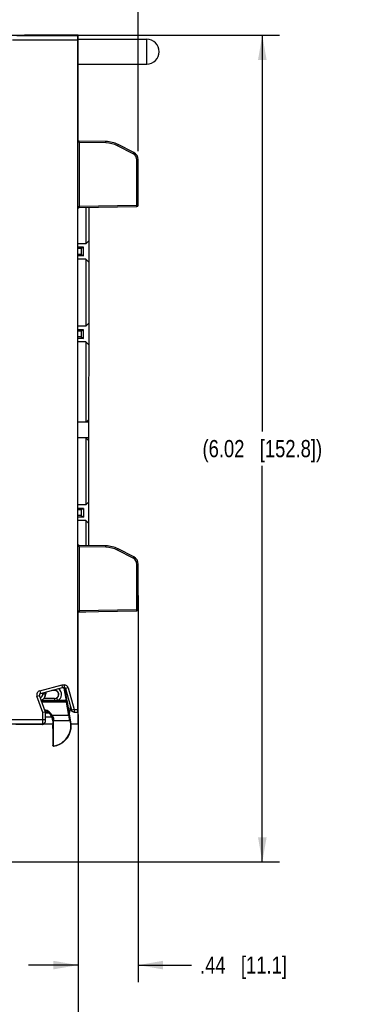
# Model space of a CAD drawing. Header units: inches. Extents: x 0 to 22, y 0 to 17.
# Tile 39 of 47: x 13.1 to 15.5, y 5.8 to 13. Entities that reach past the tile are written whole.
import ezdxf

# ---------------------------------------------------------------- set-up
doc = ezdxf.new("R2010")
doc.units = ezdxf.units.IN
doc.header["$LTSCALE"] = 1.21
doc.header["$MEASUREMENT"] = 0
doc.layers.get('0').update_dxf_attribs({"linetype": 'CONTINUOUS'})
for name, color, linetype in [('02___PRT_ALL_AXES', 7, 'CONTINUOUS'), ('06___PRT_ALL_SURFS', 7, 'CONTINUOUS'), ('DIMENSIONS', 7, 'CONTINUOUS')]:
    doc.layers.add(name, color=color, linetype=linetype)
doc.styles.get("Standard").update_dxf_attribs({"font": 'txt', "width": 0.8})
doc.dimstyles.new('DIMSTYLE_3', dxfattribs={"dimtxt": 0.125, "dimasz": 0.18, "dimexe": 0.125, "dimexo": 0.0625, "dimgap": 0.0625, "dimtad": 0, "dimtih": 1, "dimtoh": 1, "dimzin": 4, "dimdsep": 46, "dimtxsty": 'STANDARD', "dimblk": '_FILLED', "dimblk1": '_FILLED', "dimblk2": '_FILLED', "dimcen": 0.09, "dimadec": 0, "dimazin": 0, "dimtp": 0.001, "dimtm": 0.001, "dimtfac": 1, "dimtofl": 0, "dimtmove": 0, "dimatfit": 3, "dimldrblk": '_FILLED', "dimfxl": 1, "dimtolj": 1, "dimtzin": 4, "dimarcsym": 0})

# ---------------------------------------------------------------- blocks, each defined once
blk = doc.blocks.new('_FILLED')
at = {"color": 0, "linetype": 'BYBLOCK'}
blk.add_solid([(0, 0), (-1, 0.174), (-1, -0.174)], dxfattribs=at)
blk = doc.blocks.new('*D15')
at = {"layer": 'DIMENSIONS', "color": 2, "linetype": 'CONTINUOUS'}
for p, q in [((8.3939, 9.8258), (8.3939, 13.7543)), ((13.9306, 12.0333), (13.9306, 13.7543)), ((8.3939, 13.6293), (10.3872, 13.6293)), ((13.9306, 13.6293), (11.9372, 13.6293))]:
    blk.add_line(p, q, dxfattribs=at)
at = {"layer": 'DIMENSIONS', "color": 2, "linetype": 'CONTINUOUS', "xscale": 0.18, "yscale": 0.18, "zscale": 0.18, "rotation": 180}
blk.add_blockref('_FILLED', (8.3939, 13.6293), dxfattribs=at)
at = {"layer": 'DIMENSIONS', "color": 2, "linetype": 'CONTINUOUS', "xscale": 0.18, "yscale": 0.18, "zscale": 0.18}
blk.add_blockref('_FILLED', (13.9306, 13.6293), dxfattribs=at)
at = {"layer": 'DIMENSIONS', "color": 2, "linetype": 'CONTINUOUS', "insert": (11.1622, 13.6918), "char_height": 0.125, "width": 1.425, "attachment_point": 2, "line_spacing_factor": 0.9}
blk.add_mtext('(5.54{\\Ftxt.shx;\\W1.000000;\\H0.125000; }[140.6])', dxfattribs=at)
blk = doc.blocks.new('*D17')
at = {"layer": 'DIMENSIONS', "color": 2, "linetype": 'CONTINUOUS'}
for p, q in [((13.9306, 8.8013), (13.9306, 5.9873)), ((13.4926, 7.9351), (13.4926, 5.9873)), ((13.4926, 6.1123), (13.1326, 6.1123)), ((13.9306, 6.1123), (14.3172, 6.1123))]:
    blk.add_line(p, q, dxfattribs=at)
at = {"layer": 'DIMENSIONS', "color": 2, "linetype": 'CONTINUOUS', "xscale": 0.18, "yscale": 0.18, "zscale": 0.18}
blk.add_blockref('_FILLED', (13.4926, 6.1123), dxfattribs=at)
at = {"layer": 'DIMENSIONS', "color": 2, "linetype": 'CONTINUOUS', "xscale": 0.18, "yscale": 0.18, "zscale": 0.18, "rotation": 180}
blk.add_blockref('_FILLED', (13.9306, 6.1123), dxfattribs=at)
at = {"layer": 'DIMENSIONS', "color": 2, "linetype": 'CONTINUOUS', "insert": (14.3797, 6.1748), "char_height": 0.125, "width": 1.025, "attachment_point": 1, "line_spacing_factor": 0.9}
blk.add_mtext('.44{\\Ftxt.shx;\\W1.000000;\\H0.125000; }[11.1]', dxfattribs=at)
blk = doc.blocks.new('*D18')
at = {"layer": 'DIMENSIONS', "color": 2, "linetype": 'CONTINUOUS'}
for p, q in [((13.4926, 7.9351), (13.4926, 5.2373)), ((9.4903, 7.5256), (9.4903, 5.2373)), ((9.4903, 5.3623), (10.8164, 5.3623)), ((13.4926, 5.3623), (12.1664, 5.3623))]:
    blk.add_line(p, q, dxfattribs=at)
at = {"layer": 'DIMENSIONS', "color": 2, "linetype": 'CONTINUOUS', "xscale": 0.18, "yscale": 0.18, "zscale": 0.18, "rotation": 180}
blk.add_blockref('_FILLED', (9.4903, 5.3623), dxfattribs=at)
at = {"layer": 'DIMENSIONS', "color": 2, "linetype": 'CONTINUOUS', "xscale": 0.18, "yscale": 0.18, "zscale": 0.18}
blk.add_blockref('_FILLED', (13.4926, 5.3623), dxfattribs=at)
at = {"layer": 'DIMENSIONS', "color": 2, "linetype": 'CONTINUOUS', "insert": (11.4914, 5.4248), "char_height": 0.125, "width": 1.225, "attachment_point": 2, "line_spacing_factor": 0.9}
blk.add_mtext('4.00{\\Ftxt.shx;\\W1.000000;\\H0.125000; }[101.7]', dxfattribs=at)
blk = doc.blocks.new('*D20')
at = {"layer": 'DIMENSIONS', "color": 2, "linetype": 'CONTINUOUS'}
for p, q in [((13.36, 12.8782), (14.9576, 12.8782)), ((14.8326, 12.8782), (14.8326, 9.9953)), ((14.8326, 6.8625), (14.8326, 9.7453)), ((11.5815, 6.8625), (14.9576, 6.8625))]:
    blk.add_line(p, q, dxfattribs=at)
at = {"layer": 'DIMENSIONS', "color": 2, "linetype": 'CONTINUOUS', "xscale": 0.18, "yscale": 0.18, "zscale": 0.18}
for p, rotation in [((14.8326, 12.8782), 90), ((14.8326, 6.8625), 270)]:
    blk.add_blockref('_FILLED', p, dxfattribs=dict(at, rotation=rotation))
at = {"layer": 'DIMENSIONS', "color": 2, "linetype": 'CONTINUOUS', "insert": (14.8326, 9.9328), "char_height": 0.125, "width": 1.425, "attachment_point": 2, "line_spacing_factor": 0.9}
blk.add_mtext('(6.02{\\Ftxt.shx;\\W1.000000;\\H0.125000; }[152.8])', dxfattribs=at)

msp = doc.modelspace()

# ---------------------------------------------------------------- linework, layer by layer
at = {"color": 7, "linetype": 'CONTINUOUS'}
for p, q in [((10.3324, 12.8792), (13.0926, 12.8792)), ((13.4906, 12.8432), (13.0167, 12.8432)), ((13.4906, 12.8732), (13.0467, 12.8732)), ((13.0906, 12.8754), (13.0906, 12.8792)), ((13.0926, 12.8754), (13.0926, 12.8792)), ((13.4906, 12.8751), (13.1004, 12.8752)), ((13.1024, 12.8782), (13.1024, 12.8752)), ((13.4926, 12.8781), (13.1024, 12.8782)), ((13.4906, 7.9523), (13.4906, 12.8751)), ((13.4926, 12.1118), (13.4926, 12.8781)), ((13.4926, 12.6593), (13.4906, 12.6593)), ((13.4906, 12.6024), (13.4926, 12.6024)), ((13.4926, 12.136), (13.4906, 12.136)), ((13.4926, 12.126), (13.4906, 12.126)), ((13.4926, 12.1204), (13.4906, 12.1204)), ((13.696, 12.1043), (13.5004, 12.1078)), ((13.5005, 12.0978), (13.5004, 12.1078)), ((13.5005, 12.0978), (13.5005, 11.6335)), ((13.696, 12.0943), (13.5005, 12.0978)), ((13.696, 12.0943), (13.696, 12.1043)), ((13.7789, 12.0737), (13.7834, 12.0826)), ((13.8933, 12.0154), (13.7789, 12.0737)), ((13.8978, 12.0243), (13.7834, 12.0826)), ((13.8933, 12.0154), (13.8978, 12.0243)), ((13.9206, 11.9708), (13.9306, 11.9708)), ((13.9206, 11.6408), (13.9206, 11.9708)), ((13.9306, 11.6408), (13.9306, 11.9708)), ((13.5005, 11.6335), (13.5004, 11.6235)), ((13.5004, 11.6235), (13.9207, 11.6309)), ((13.5005, 11.6335), (13.9206, 11.6408)), ((13.5489, 11.6244), (13.5489, 11.3604)), ((13.5723, 9.1645), (13.5725, 11.6248)), ((13.9206, 11.6408), (13.9306, 11.6408)), ((13.9207, 11.6309), (13.9206, 11.6408)), ((13.5489, 11.3604), (13.4906, 11.3604)), ((13.5331, 11.3356), (13.4906, 11.3356)), ((13.5154, 11.3253), (13.4906, 11.3253)), ((13.5331, 11.3356), (13.5154, 11.3253)), ((13.5154, 11.3253), (13.5154, 11.2828)), ((13.5331, 11.2726), (13.5331, 11.3356)), ((13.5489, 11.3604), (13.5705, 11.382)), ((13.5705, 11.382), (13.5705, 11.2261)), ((13.5154, 11.2828), (13.4906, 11.2828)), ((13.5331, 11.2726), (13.4906, 11.2726)), ((13.5489, 11.2478), (13.4906, 11.2478)), ((13.5154, 11.2828), (13.5331, 11.2726)), ((13.5489, 11.2478), (13.5488, 10.7604)), ((13.5705, 11.2261), (13.5489, 11.2478)), ((13.5488, 10.7604), (13.4906, 10.7604)), ((13.5488, 10.7604), (13.5705, 10.782)), ((13.5705, 10.782), (13.5705, 10.6261)), ((13.5331, 10.7356), (13.4906, 10.7356)), ((13.5154, 10.7253), (13.4906, 10.7253)), ((13.5154, 10.6828), (13.4906, 10.6828)), ((13.5331, 10.7356), (13.5154, 10.7253)), ((13.5154, 10.7253), (13.5154, 10.6828)), ((13.5154, 10.6828), (13.5331, 10.6726)), ((13.5331, 10.6726), (13.5331, 10.7356)), ((13.5331, 10.6726), (13.4906, 10.6726)), ((13.5488, 10.6478), (13.4906, 10.6478)), ((13.5705, 10.6261), (13.5488, 10.6478)), ((13.5488, 10.6478), (13.5488, 10.0623)), ((13.5724, 10.0623), (13.4906, 10.0623)), ((13.5704, 10.082), (13.5508, 10.0623)), ((13.5724, 9.9478), (13.4906, 9.9478)), ((13.5488, 9.9478), (13.5487, 9.4604)), ((13.5488, 9.9478), (13.5704, 9.9261)), ((13.5694, 9.9271), (13.5724, 9.9271)), ((13.5704, 9.9261), (13.5704, 9.9271)), ((13.5487, 9.4604), (13.4906, 9.4604)), ((13.5704, 9.482), (13.5487, 9.4604)), ((13.5704, 9.3261), (13.5704, 9.482)), ((13.533, 9.4356), (13.4906, 9.4356)), ((13.5153, 9.4253), (13.4906, 9.4253)), ((13.533, 9.4356), (13.5153, 9.4253)), ((13.5153, 9.4253), (13.5153, 9.3828)), ((13.533, 9.4356), (13.533, 9.3726)), ((13.5153, 9.3828), (13.4906, 9.3828)), ((13.533, 9.3726), (13.4906, 9.3726)), ((13.5487, 9.3478), (13.4906, 9.3478)), ((13.5153, 9.3828), (13.533, 9.3726)), ((13.5487, 9.3478), (13.5704, 9.3261)), ((13.5487, 9.3478), (13.5487, 9.1649)), ((13.696, 9.1623), (13.5004, 9.1658)), ((13.5005, 9.1558), (13.5004, 9.1658)), ((13.696, 9.1523), (13.5005, 9.1558)), ((13.5005, 9.1558), (13.5005, 8.6915)), ((13.696, 9.1523), (13.696, 9.1623)), ((13.7789, 9.1317), (13.7834, 9.1406)), ((13.8933, 9.0734), (13.7789, 9.1317)), ((13.8978, 9.0823), (13.7834, 9.1406)), ((13.8933, 9.0734), (13.8978, 9.0823)), ((13.9206, 9.0288), (13.9306, 9.0288)), ((13.9206, 8.6988), (13.9206, 9.0288)), ((13.9306, 8.6988), (13.9306, 9.0288)), ((13.4926, 7.867), (13.4926, 8.6775)), ((13.5487, 8.6808), (13.497, 8.6809)), ((13.5005, 8.6915), (13.5004, 8.6815)), ((13.5004, 8.6815), (13.9207, 8.6889)), ((13.5005, 8.6915), (13.9206, 8.6988)), ((13.5487, 8.6824), (13.5487, 8.6808)), ((13.5487, 8.6808), (13.5502, 8.6824)), ((13.9206, 8.6988), (13.9306, 8.6988)), ((13.9207, 8.6889), (13.9206, 8.6988)), ((13.4906, 8.6273), (13.4926, 8.6273)), ((13.4906, 8.6173), (13.4926, 8.6173)), ((13.4906, 8.6119), (13.4926, 8.6119)), ((13.4906, 8.6019), (13.4926, 8.6019)), ((13.2147, 8.1075), (13.3773, 8.1511)), ((13.2147, 8.1075), (13.2198, 8.0882)), ((13.2198, 8.0882), (13.3799, 8.1311)), ((13.2569, 8.0855), (13.2569, 8.0981)), ((13.2579, 8.0984), (13.2579, 8.0855)), ((13.3227, 8.1105), (13.3033, 8.1105)), ((13.3072, 8.1116), (13.3227, 8.1116)), ((13.3227, 8.1105), (13.3227, 8.1157)), ((13.3773, 8.1511), (13.3927, 8.1511)), ((13.3799, 8.1311), (13.3773, 8.1511)), ((13.3799, 8.1311), (13.3927, 8.1311)), ((13.3927, 8.1511), (13.3927, 8.1311)), ((13.3952, 8.1115), (13.4001, 8.1124)), ((13.4085, 8.0363), (13.3952, 8.1115)), ((13.3956, 8.1264), (13.4011, 8.1264)), ((13.4138, 8.0349), (13.4001, 8.1124)), ((13.4216, 8.129), (13.4023, 8.1237)), ((13.4023, 8.1237), (13.445, 7.9671)), ((13.4066, 8.1078), (13.4066, 8.0753)), ((13.4074, 8.0708), (13.4074, 8.1049)), ((13.4216, 8.129), (13.4643, 7.9723)), ((13.4926, 8.162), (13.4906, 8.162)), ((13.4906, 8.1582), (13.4926, 8.1582)), ((13.4906, 8.1283), (13.4926, 8.1283)), ((13.1942, 8.0684), (13.213, 8.0751)), ((13.2368, 7.9499), (13.1942, 8.0684)), ((13.2568, 7.9534), (13.213, 8.0751)), ((13.3227, 8.0352), (13.2274, 8.0352)), ((13.4102, 8.0313), (13.2288, 8.0313)), ((13.4089, 8.0297), (13.2294, 8.0297)), ((13.4089, 8.0247), (13.2312, 8.0247)), ((13.2369, 8.0855), (13.2369, 8.0927)), ((13.2369, 8.0855), (13.2579, 8.0855)), ((13.3227, 8.0511), (13.2435, 8.0511)), ((13.2445, 8.0522), (13.3227, 8.0522)), ((13.3227, 8.0522), (13.3227, 8.0352)), ((13.3449, 8.0363), (13.3361, 8.0542)), ((13.4085, 8.0363), (13.3449, 8.0363)), ((13.4134, 8.0371), (13.4085, 8.0363)), ((13.4085, 8.0363), (13.4101, 8.0319)), ((13.4102, 8.0313), (13.4089, 8.0297)), ((13.4089, 8.0247), (13.4089, 8.0297)), ((13.4138, 8.0256), (13.4089, 8.0247)), ((13.4257, 7.9293), (13.4089, 8.0247)), ((13.4101, 8.0319), (13.4102, 8.0313)), ((13.4151, 8.0271), (13.4138, 8.0256)), ((13.4306, 7.9302), (13.4138, 8.0256)), ((13.415, 8.0284), (13.415, 8.0286)), ((13.4413, 7.8794), (13.415, 8.0285)), ((13.4151, 8.0271), (13.415, 8.0285)), ((13.2568, 7.9534), (13.2368, 7.9499)), ((13.2568, 7.8985), (13.2568, 7.9534)), ((13.424, 7.9775), (13.4374, 7.9775)), ((13.4374, 7.9775), (13.4374, 7.9949)), ((13.4643, 7.9723), (13.445, 7.9671)), ((13.4643, 7.9723), (13.4906, 7.9723)), ((13.4643, 7.9723), (13.4643, 7.9523)), ((13.4643, 7.9523), (13.4906, 7.9523)), ((12.9856, 7.8985), (13.2568, 7.8985)), ((13.2368, 7.8985), (13.2368, 7.9499)), ((13.2794, 7.9483), (13.2568, 7.9483)), ((13.2568, 7.9475), (13.2804, 7.9475)), ((13.2568, 7.9175), (13.303, 7.9175)), ((13.3047, 7.9293), (13.3004, 7.9269)), ((13.4257, 7.9293), (13.3047, 7.9293)), ((13.3106, 7.8893), (13.3086, 7.8893)), ((13.3086, 7.8893), (13.3086, 7.8591)), ((13.3106, 7.8893), (13.311, 7.8843)), ((13.311, 7.8843), (13.3111, 7.8843)), ((13.3111, 7.8843), (13.3111, 7.7127)), ((13.3156, 7.8938), (13.316, 7.8893)), ((13.4328, 7.8893), (13.3161, 7.8893)), ((13.4257, 7.9293), (13.4306, 7.9302)), ((13.4377, 7.8852), (13.4378, 7.8852)), ((13.4388, 7.8789), (13.4377, 7.8852)), ((12.9856, 7.8685), (13.2367, 7.8685)), ((13.2312, 7.863), (13.0411, 7.863)), ((13.2312, 7.863), (13.2367, 7.8685)), ((13.2367, 7.8685), (13.2368, 7.88)), ((13.2367, 7.8685), (13.2389, 7.8686)), ((13.2425, 7.867), (13.3086, 7.867)), ((13.2454, 7.8689), (13.2508, 7.8743)), ((13.3086, 7.8591), (13.3087, 7.8591)), ((13.3087, 7.8578), (13.3086, 7.8591)), ((13.3087, 7.8591), (13.3088, 7.8579)), ((13.3088, 7.8582), (13.3088, 7.8578)), ((13.3088, 7.8578), (13.3088, 7.8572)), ((13.3089, 7.8561), (13.3089, 7.8547)), ((13.3089, 7.8547), (13.309, 7.853)), ((13.309, 7.853), (13.309, 7.8498)), ((13.309, 7.8502), (13.309, 7.8492)), ((13.309, 7.8498), (13.3091, 7.8458)), ((13.3091, 7.8458), (13.3091, 7.8412)), ((13.3091, 7.8454), (13.3091, 7.8445)), ((13.3091, 7.8412), (13.3091, 7.836)), ((13.3091, 7.8402), (13.3091, 7.8391)), ((13.3091, 7.836), (13.3091, 7.7104)), ((13.3091, 7.8346), (13.3091, 7.8341)), ((13.4388, 7.8789), (13.4413, 7.8794)), ((13.4423, 7.8392), (13.4424, 7.8394)), ((13.4432, 7.8568), (13.4433, 7.8593)), ((13.4432, 7.858), (13.4432, 7.8584)), ((13.4432, 7.8574), (13.4432, 7.858)), ((13.4433, 7.8593), (13.4434, 7.8593)), ((13.4433, 7.858), (13.4434, 7.8593)), ((13.4434, 7.867), (13.4926, 7.867))]:
    msp.add_line(p, q, dxfattribs=at)
for points in [[(13.415, 8.0286), (13.4147, 8.0302), (13.4142, 8.0323), (13.4138, 8.0349)], [(13.2548, 7.8801), (13.256, 7.8834), (13.2566, 7.8869), (13.2567, 7.8887), (13.2568, 7.891), (13.2568, 7.8944), (13.2568, 7.8985)], [(13.2508, 7.8743), (13.253, 7.8769), (13.2548, 7.8801)], [(13.3088, 7.8572), (13.3089, 7.8567), (13.3089, 7.8561)], [(13.4417, 7.8334), (13.4419, 7.8352), (13.4421, 7.8369), (13.4423, 7.8386), (13.4424, 7.8402), (13.4426, 7.8418), (13.4427, 7.8434), (13.4428, 7.8449), (13.4429, 7.8463), (13.443, 7.8476), (13.443, 7.8489), (13.4431, 7.8501), (13.4431, 7.8513), (13.4431, 7.8523), (13.4432, 7.8533), (13.4432, 7.8542), (13.4432, 7.8574)]]:
    msp.add_lwpolyline(points, dxfattribs=at)
for centre, radius, start, end in [((13.5006, 12.1178), 0.01, 188.63463, 269), ((13.6926, 11.9044), 0.2, 63, 89), ((13.6927, 11.9044), 0.19, 62.99782, 89.00218), ((13.8706, 11.9708), 0.05, 0.00443, 62.99545), ((13.8706, 11.9708), 0.06, 0, 62.98557), ((13.5006, 11.6135), 0.01, 91, 171.36299), ((13.5006, 11.6284), 0.00509, 91.05139, 101.52294), ((13.9206, 11.6408), 0.01, 271, 360), ((13.5006, 9.1758), 0.01, 188.63463, 269), ((13.6926, 8.9624), 0.2, 63, 89), ((13.6927, 8.9624), 0.19, 62.99782, 89.00218), ((13.8706, 9.0288), 0.05, 0.00443, 62.99545), ((13.8706, 9.0288), 0.06, 0, 62.98557), ((13.5006, 8.6715), 0.01, 91, 171.36299), ((13.5006, 8.6864), 0.00509, 91.05139, 101.52294), ((13.9206, 8.6988), 0.01, 271, 360), ((13.2224, 8.0785), 0.03, 104.99879, 199.80219), ((13.3227, 8.0813), 0.0302, 296.14361, 90), ((13.3227, 8.0813), 0.0292, 270, 90), ((13.3227, 8.0813), 0.0502, 296.14361, 56.57575), ((13.3431, 8.1023), 0.0529, 10, 32.90148), ((13.3927, 8.1211), 0.03, 15.25352, 90.0016), ((13.3927, 8.1211), 0.00999, 15.22005, 90.03507), ((13.3431, 8.1023), 0.0579, 10, 29.68415), ((13.2224, 8.0785), 0.00999, 104.94567, 199.85339), ((13.2076, 8.0855), 0.0293, 293.03204, 360), ((13.2076, 8.0855), 0.0493, 291.74616, 360), ((13.2076, 8.0855), 0.0503, 291.70882, 360), ((13.3227, 8.0813), 0.0302, 270.02704, 296.1924), ((13.4089, 8.0247), 0.005, 10.01685, 89.98321), ((13.4102, 8.0263), 0.005, 10.01683, 89.98317), ((13.2336, 7.8893), 0.0817, 29.33281, 77.54594), ((13.2336, 7.8893), 0.0767, 29.33019, 74.47743), ((13.2336, 7.8893), 0.075, 0, 74.0472), ((13.3775, 7.9774), 0.0599, 330.61398, 351.34155), ((13.3773, 7.9775), 0.0601, 351.2966, 359.96242), ((9.2866, 7.8971), 3.9503, 359.75102, 0.0191), ((13.2314, 7.8882), 0.0791, 18.56238, 29.31934), ((13.316, 7.8843), 0.005, 90.00467, 180.00467), ((13.4328, 7.8843), 0.005, 9.99274, 89.99629), ((13.2312, 7.8832), 0.0201, 270.07476, 292.42725), ((13.2312, 7.8831), 0.02, 292.50273, 314.99857), ((13.3136, 7.8591), 0.005, 194.87409, 202.45278), ((13.2527, 7.8549), 0.0562, 2.38011, 3.04923), ((13.2151, 7.8532), 0.0938, 2.05956, 2.4212), ((13.1794, 7.8519), 0.1296, 1.87182, 2.07396), ((13.103, 7.8495), 0.206, 1.29855, 1.85925), ((12.9725, 7.8463), 0.3365, 1.17698, 1.34185), ((12.8235, 7.8432), 0.4855, 0.82256, 1.17354), ((12.4614, 7.838), 0.8477, 0.49937, 0.75126), ((12.1254, 7.8351), 1.1837, 0.24827, 0.45445), ((11.9237, 7.8342), 1.3855, 0.01737, 0.20485), ((13.2936, 7.8533), 0.1494, 278.18313, 352.342), ((13.2936, 7.8533), 0.1475, 279.09897, 10), ((13.2936, 7.8533), 0.15, 2.2734, 10), ((13.2761, 7.8557), 0.1671, 352.35119, 354.34501), ((13.4384, 7.8591), 0.00501, 339.25943, 347.63796), ((13.0237, 7.9577), 0.3777, 319.09039, 319.54909), ((13.3141, 7.7104), 0.005, 180.02039, 278.16179), ((13.3161, 7.7127), 0.005, 179.9942, 279.10477), ((13.0212, 7.9686), 0.3943, 318.12808, 318.57636)]:
    msp.add_arc(centre, radius, start, end, dxfattribs=at)
for centre, major_axis, ratio, start_param, end_param in [((13.1006, 12.8754), (0.01, 0), 0.017455, 3.141593, 4.694936), ((13.1026, 12.8784), (0.01, 0), 0.017455, 3.141593, 4.694936), ((13.3161, 7.8843), (0.005, 0), 0.999848, 1.570796, 3.141593), ((13.4328, 7.8843), (0.005, 0), 0.999843, 0.174506, 1.570796)]:
    msp.add_ellipse(centre, major_axis=major_axis, ratio=ratio, start_param=start_param, end_param=end_param, dxfattribs=at)
for points, knots in [([(13.4931, 12.1043), (13.4927, 12.1054), (13.4919, 12.1076), (13.4908, 12.112), (13.4906, 12.1155), (13.4906, 12.1178)], [0, 0, 0, 0, 0.251884, 0.502122, 1, 1, 1, 1]), ([(13.5005, 12.0978), (13.5, 12.0978), (13.4991, 12.0979), (13.4979, 12.0984), (13.4968, 12.0992), (13.4955, 12.1004), (13.4943, 12.1021), (13.4935, 12.1036), (13.4931, 12.1043)], [0, 0, 0, 0, 0.131691, 0.26134, 0.388454, 0.513412, 0.758518, 1, 1, 1, 1]), ([(13.4906, 11.6135), (13.4906, 11.6154), (13.4908, 11.6182), (13.4915, 11.622), (13.4922, 11.6247), (13.4933, 11.6274), (13.4945, 11.6295), (13.4957, 11.631), (13.4968, 11.6321), (13.4981, 11.633), (13.499, 11.6333), (13.4995, 11.6334)], [0, 0, 0, 0, 0.244267, 0.366818, 0.489851, 0.613698, 0.738954, 0.802545, 0.867063, 0.932827, 1, 1, 1, 1]), ([(13.4931, 9.1623), (13.4927, 9.1634), (13.4919, 9.1656), (13.4908, 9.17), (13.4906, 9.1735), (13.4906, 9.1758)], [0, 0, 0, 0, 0.251884, 0.502122, 1, 1, 1, 1]), ([(13.5005, 9.1558), (13.5, 9.1558), (13.4991, 9.1559), (13.4979, 9.1564), (13.4968, 9.1572), (13.4955, 9.1584), (13.4943, 9.1601), (13.4935, 9.1616), (13.4931, 9.1623)], [0, 0, 0, 0, 0.131691, 0.26134, 0.388454, 0.513412, 0.758518, 1, 1, 1, 1]), ([(13.4906, 8.6715), (13.4906, 8.6734), (13.4908, 8.6762), (13.4915, 8.68), (13.4922, 8.6827), (13.4933, 8.6854), (13.4945, 8.6875), (13.4957, 8.689), (13.4968, 8.6901), (13.4981, 8.691), (13.499, 8.6913), (13.4995, 8.6914)], [0, 0, 0, 0, 0.244267, 0.366818, 0.489851, 0.613698, 0.738954, 0.802545, 0.867063, 0.932827, 1, 1, 1, 1]), ([(13.3449, 8.0363), (13.343, 8.0361), (13.3394, 8.0358), (13.332, 8.0353), (13.3264, 8.0352), (13.3227, 8.0352)], [0, 0, 0, 0, 0.250007, 0.500012, 1, 1, 1, 1]), ([(13.415, 8.0286), (13.4149, 8.0288), (13.4148, 8.0293), (13.4144, 8.03), (13.4139, 8.0306), (13.4133, 8.0311), (13.4126, 8.0315), (13.4118, 8.0318), (13.4109, 8.0319), (13.4104, 8.0319), (13.4101, 8.0319)], [0, 0, 0, 0, 0.116536, 0.234549, 0.3548, 0.477951, 0.604246, 0.73379, 0.866209, 1, 1, 1, 1]), ([(13.4643, 7.9523), (13.4622, 7.9523), (13.4589, 7.9529), (13.4549, 7.9546), (13.4521, 7.9564), (13.4497, 7.9586), (13.447, 7.962), (13.4456, 7.965), (13.445, 7.9671)], [0, 0, 0, 0, 0.249324, 0.374708, 0.499899, 0.625113, 0.750568, 1, 1, 1, 1]), ([(13.3047, 7.9293), (13.3058, 7.9277), (13.3072, 7.9253), (13.3089, 7.9219), (13.31, 7.9193), (13.3111, 7.9168), (13.312, 7.9142), (13.3128, 7.9117), (13.3137, 7.9085), (13.3145, 7.9048), (13.3151, 7.9006), (13.3155, 7.897), (13.3156, 7.8948), (13.3156, 7.8938)], [0, 0, 0, 0, 0.151719, 0.227033, 0.301531, 0.374862, 0.446663, 0.516554, 0.58413, 0.710763, 0.823763, 0.920831, 1, 1, 1, 1]), ([(13.3064, 7.9133), (13.3068, 7.9121), (13.3076, 7.9097), (13.3088, 7.905), (13.3096, 7.9006), (13.3101, 7.8965), (13.3104, 7.8938), (13.3106, 7.8915), (13.3106, 7.89), (13.3106, 7.8893)], [0, 0, 0, 0, 0.160248, 0.313146, 0.590383, 0.712212, 0.821579, 0.917714, 1, 1, 1, 1]), ([(13.3156, 7.8938), (13.3153, 7.8938), (13.3147, 7.8937), (13.3137, 7.8935), (13.3129, 7.8931), (13.3121, 7.8925), (13.3115, 7.8918), (13.311, 7.8911), (13.3107, 7.8902), (13.3106, 7.8896), (13.3106, 7.8893)], [0, 0, 0, 0, 0.131583, 0.262804, 0.392037, 0.518654, 0.642445, 0.763619, 0.882708, 1, 1, 1, 1]), ([(13.4328, 7.8893), (13.4328, 7.8893), (13.4329, 7.8893), (13.4329, 7.8894), (13.4329, 7.8894), (13.4329, 7.8894), (13.4329, 7.8894), (13.4329, 7.8895), (13.4329, 7.8895), (13.4329, 7.8897), (13.4329, 7.8898), (13.4329, 7.8899), (13.4328, 7.8902), (13.4328, 7.8906), (13.4327, 7.8911), (13.4326, 7.8917), (13.4325, 7.8925), (13.4324, 7.8933), (13.4323, 7.8942), (13.4321, 7.8951), (13.4319, 7.8966), (13.4315, 7.8986), (13.431, 7.9013), (13.4305, 7.9042), (13.4299, 7.9073), (13.4293, 7.9107), (13.4287, 7.9142), (13.428, 7.9179), (13.427, 7.9229), (13.4262, 7.9268), (13.4257, 7.9293)], [0, 0, 0, 0, 0.00024, 0.00054, 0.000954, 0.0015, 0.002187, 0.003019, 0.005128, 0.007834, 0.011142, 0.015052, 0.019564, 0.030388, 0.043583, 0.059113, 0.076941, 0.097023, 0.1193, 0.14371, 0.170192, 0.22909, 0.295362, 0.368334, 0.447261, 0.531364, 0.619811, 0.711759, 0.806377, 1, 1, 1, 1]), ([(13.4378, 7.8852), (13.4378, 7.8852), (13.4378, 7.8852), (13.4378, 7.8852), (13.4378, 7.8852), (13.4378, 7.8853), (13.4378, 7.8853), (13.4378, 7.8854), (13.4378, 7.8856), (13.4378, 7.8857), (13.4378, 7.8859), (13.4378, 7.8862), (13.4377, 7.8866), (13.4377, 7.8872), (13.4376, 7.8879), (13.4375, 7.8887), (13.4373, 7.8896), (13.4372, 7.8906), (13.437, 7.8917), (13.4368, 7.8934), (13.4364, 7.8956), (13.436, 7.8986), (13.4355, 7.9019), (13.4349, 7.9054), (13.4342, 7.9092), (13.4336, 7.9132), (13.4329, 7.9173), (13.4319, 7.923), (13.4311, 7.9273), (13.4306, 7.9302)], [0, 0, 0, 0, 0.000216, 0.000504, 0.00091, 0.001453, 0.002969, 0.005077, 0.007782, 0.011087, 0.014993, 0.0195, 0.030309, 0.043483, 0.058985, 0.076779, 0.09682, 0.119053, 0.143417, 0.169851, 0.228657, 0.294853, 0.367772, 0.446677, 0.530797, 0.619299, 0.711337, 0.806076, 1, 1, 1, 1]), ([(13.2389, 7.8686), (13.2411, 7.8688), (13.2444, 7.8698), (13.2483, 7.8721), (13.25, 7.8735), (13.2508, 7.8743)], [0, 0, 0, 0, 0.499395, 0.749937, 1, 1, 1, 1]), ([(13.4424, 7.8394), (13.4425, 7.8411), (13.4428, 7.8446), (13.4431, 7.8494), (13.4432, 7.8529), (13.4432, 7.8553), (13.4432, 7.8563), (13.4432, 7.8568)], [0, 0, 0, 0, 0.309553, 0.588738, 0.823214, 0.919539, 1, 1, 1, 1])]:
    msp.add_open_spline(points, degree=3, knots=knots, dxfattribs=at)
at = {"layer": '02___PRT_ALL_AXES', "color": 7, "linetype": 'CONTINUOUS'}
for p, q in [((13.4926, 12.8483), (13.9926, 12.8483)), ((13.9926, 12.6683), (13.9926, 12.8483)), ((13.4926, 12.6683), (13.9926, 12.6683))]:
    msp.add_line(p, q, dxfattribs=at)
msp.add_arc((13.9926, 12.7583), 0.09, 270, 90, dxfattribs=at)
at = {"layer": '06___PRT_ALL_SURFS', "color": 7, "linetype": 'CONTINUOUS'}
for p, q in [((13.4926, 8.6273), (13.4926, 8.6775)), ((13.4906, 8.6273), (13.4926, 8.6273))]:
    msp.add_line(p, q, dxfattribs=at)

# ---------------------------------------------------------------- dimensions: what is measured, and where the dimension line sits
at = {"layer": 'DIMENSIONS', "color": 2, "linetype": 'CONTINUOUS'}
for base, p1, p2, angle, picture, middle in [((8.3939, 13.6293), (13.9306, 11.9708), (8.3939, 9.7633), 180, '*D15', (11.1622, 13.6293)), ((14.8326, 12.8782), (11.519, 6.8625), (13.2975, 12.8782), 90, '*D20', (14.8326, 9.8703))]:
    dim = msp.add_linear_dim(base=base, p1=p1, p2=p2, angle=angle, text='(<>)', dimstyle='DIMSTYLE_3', dxfattribs=at)
    dim.commit()
    dim.dimension.update_dxf_attribs({"geometry": picture, "text_midpoint": middle, "dimtype": 160})
for base, p1, p2, picture, middle in [((13.4926, 6.1123), (13.9306, 8.8638), (13.4926, 7.9976), '*D17', (14.8922, 6.1123)), ((9.4903, 5.3623), (13.4926, 7.9976), (9.4903, 7.5881), '*D18', (11.4914, 5.3623))]:
    dim = msp.add_linear_dim(base=base, p1=p1, p2=p2, angle=180, dimstyle='DIMSTYLE_3', dxfattribs=at)
    dim.commit()
    dim.dimension.update_dxf_attribs({"geometry": picture, "text_midpoint": middle, "dimtype": 160})

doc.saveas('drawing.dxf')
